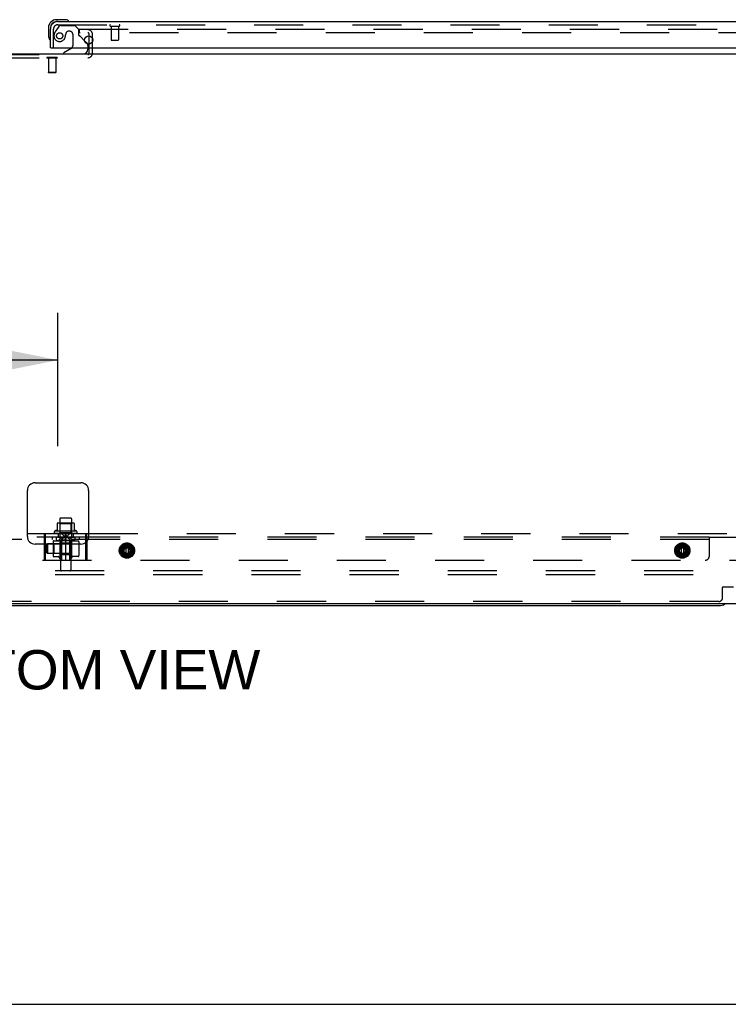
# Model space of a CAD drawing. Header units: inches. Extents: x 0 to 291, y 0 to 188.
# Tile 4 of 113: x 79 to 103, y 0 to 32. Entities that reach past the tile are written whole.
import ezdxf

# ---------------------------------------------------------------- set-up
doc = ezdxf.new("R2010")
doc.units = ezdxf.units.IN
doc.header["$LTSCALE"] = 16.018896
doc.header["$MEASUREMENT"] = 0
doc.linetypes.add('HIDDEN', pattern=[0.2, 0.1, -0.1])
doc.layers.get('0').update_dxf_attribs({"linetype": 'CONTINUOUS'})
for name, color, linetype in [('DEFAULT_2', 8, 'HIDDEN'), ('DIMENSIONS', 7, 'CONTINUOUS'), ('RIGHT_OR_MAIN_DOOR_ASSEMBLY', 7, 'CONTINUOUS'), ('SUBPANELS', 7, 'CONTINUOUS')]:
    doc.layers.add(name, color=color, linetype=linetype)
doc.styles.get("Standard").update_dxf_attribs({"font": 'arial.ttf'})
doc.dimstyles.new('DIMSTYLE_1', dxfattribs={"dimtxt": 1.284938, "dimasz": 1.713251, "dimexe": 0.09, "dimexo": 0.07, "dimgap": 0.0375, "dimtad": 0, "dimtih": 1, "dimtoh": 1, "dimzin": 4, "dimdsep": 46, "dimtxsty": 'Standard', "dimblk": '_FILLED', "dimblk1": '_FILLED', "dimblk2": '_FILLED', "dimcen": 0.09, "dimadec": 3, "dimazin": 1, "dimtfac": 1, "dimtdec": 3, "dimtofl": 0, "dimtmove": 0, "dimatfit": 3, "dimldrblk": '_FILLED', "dimfxl": 0, "dimtolj": 1, "dimtzin": 4, "dimarcsym": 0})

# ---------------------------------------------------------------- blocks, each defined once
blk = doc.blocks.new('_FILLED')
at = {"color": 0, "linetype": 'ByBlock'}
blk.add_solid([(0, 0), (-1, 0.2), (-1, -0.2)], dxfattribs=at)
blk = doc.blocks.new('*D11')
at = {"layer": 'DIMENSIONS', "color": 2, "linetype": 'Continuous'}
for p, q in [((50.456, 18.222), (50.456, 22.571)), ((80.706, 18.222), (80.706, 22.571)), ((50.456, 21.029), (61.001, 21.029)), ((80.706, 21.029), (70.162, 21.029))]:
    blk.add_line(p, q, dxfattribs=at)
at = {"layer": 'DIMENSIONS', "color": 2, "linetype": 'Continuous', "xscale": 1.7132508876, "yscale": 1.7132508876, "zscale": 1.7132508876, "rotation": 180}
blk.add_blockref('_FILLED', (50.456, 21.029), dxfattribs=at)
at = {"layer": 'DIMENSIONS', "color": 2, "linetype": 'Continuous', "xscale": 1.7132508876, "yscale": 1.7132508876, "zscale": 1.7132508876}
blk.add_blockref('_FILLED', (80.706, 21.029), dxfattribs=at)
at = {"layer": 'DIMENSIONS', "color": 2, "linetype": 'Continuous', "insert": (65.581, 21.671), "char_height": 1.2849, "width": 7.87681, "attachment_point": 2, "line_spacing_factor": 0.9}
blk.add_mtext('30.25 typ.', dxfattribs=at)

msp = doc.modelspace()

# ---------------------------------------------------------------- linework, layer by layer
at = {"color": 7, "linetype": 'Continuous'}
for p, q in [((41.8939, 31.0232), (119.5189, 31.0232)), ((79.7064, 15.2732), (79.7064, 16.7732)), ((79.9564, 17.0232), (81.4564, 17.0232)), ((81.7064, 16.7732), (81.7064, 15.2732)), ((80.7689, 15.8432), (80.7689, 15.7092)), ((81.1139, 15.8732), (80.7989, 15.8732)), ((81.1439, 15.8432), (81.1439, 15.7092)), ((81.3122, 15.4432), (80.6006, 15.4432)), ((80.6789, 15.6986), (80.6789, 15.471)), ((81.212, 15.7092), (80.7008, 15.7092)), ((81.2339, 15.6986), (81.2339, 15.471)), ((81.4564, 15.0232), (79.9564, 15.0232)), ((41.9564, 13.0857), (119.3939, 13.0857)), ((59.0814, 13.0232), (102.3314, 13.0232)), ((0, 0), (291.2527, 0))]:
    msp.add_line(p, q, dxfattribs=at)
for centre, radius, start, end in [((79.9564, 16.7732), 0.25, 90, 180), ((81.4564, 16.7732), 0.25, 0, 90), ((80.7989, 15.8432), 0.03, 89.99999, 180), ((81.1139, 15.8432), 0.03, 0, 90.00001), ((80.6223, 15.4115), 0.0384, 124.44966, 270), ((80.9564, 14.843), 0.6977, 113.96793, 120.66313), ((80.6689, 15.4897), 0.01, 293.96793, 360), ((80.6889, 15.6986), 0.01, 95.19383, 180), ((80.7008, 15.568), 0.1412, 90, 95.20805), ((81.212, 15.568), 0.1412, 84.79195, 90), ((81.2239, 15.6986), 0.01, 0, 84.80617), ((81.2439, 15.4897), 0.01, 180, 246.03207), ((80.9564, 14.843), 0.6977, 59.33687, 66.03207), ((81.2905, 15.4115), 0.0384, 270, 55.55034), ((79.9564, 15.2732), 0.25, 180, 270), ((81.4564, 15.2732), 0.25, 270, 360), ((102.3314, 13.2732), 0.25, 270, 311.40404)]:
    msp.add_arc(centre, radius, start, end, dxfattribs=at)
at = {"layer": 'DEFAULT_2', "color": 8, "linetype": 'HIDDEN'}
for p, q in [((81.3939, 31.8357), (81.3939, 31.7107)), ((81.3939, 31.8357), (116.6752, 31.8357)), ((116.6752, 31.7107), (81.3939, 31.7107)), ((81.7274, 31.0532), (81.7274, 31.6617)), ((81.8314, 31.0532), (81.8314, 31.6617)), ((78.4854, 31.0032), (81.6774, 31.0032)), ((78.4854, 30.8992), (81.6774, 30.8992)), ((80.3469, 30.9032), (80.3469, 30.8852)), ((80.6839, 30.9032), (80.3469, 30.9032)), ((80.6839, 30.8852), (80.3469, 30.8852)), ((80.3914, 30.8852), (80.3914, 30.4132)), ((80.6394, 30.8852), (80.6394, 30.4132)), ((80.6839, 30.9032), (80.6839, 30.8852)), ((80.4014, 30.4032), (80.3914, 30.4132)), ((80.6394, 30.4132), (80.3914, 30.4132)), ((80.6294, 30.4032), (80.4014, 30.4032)), ((80.6294, 30.4032), (80.6394, 30.4132)), ((80.7729, 15.6892), (80.7529, 15.7092)), ((80.7689, 15.7092), (80.7689, 15.2482)), ((80.7729, 15.3932), (80.7729, 15.6892)), ((81.1399, 15.6892), (80.7729, 15.6892)), ((81.1399, 15.6892), (81.1599, 15.7092)), ((81.1399, 15.3932), (81.1399, 15.6892)), ((81.1439, 15.7092), (81.1439, 15.2482)), ((81.2905, 15.3732), (80.6223, 15.3732)), ((80.6989, 15.2482), (81.2139, 15.2482)), ((80.6989, 15.1382), (81.2139, 15.1382)), ((80.7729, 15.3932), (80.7529, 15.3732)), ((81.1399, 15.3932), (80.7729, 15.3932)), ((81.1399, 15.3932), (81.1599, 15.3732)), ((80.7914, 15.0757), (80.7914, 14.1782)), ((81.1214, 15.0757), (81.1214, 14.1782)), ((117.4564, 14.1482), (44.4564, 14.1482)), ((117.4564, 14.0232), (44.4564, 14.0232)), ((102.3939, 13.2732), (102.3939, 13.6042)), ((102.4139, 13.6242), (102.7489, 13.6242)), ((102.2689, 13.1482), (59.1439, 13.1482))]:
    msp.add_line(p, q, dxfattribs=at)
for centre, radius, start, end in [((81.6774, 31.6617), 0.154, 0, 90), ((81.6774, 31.6617), 0.05, 0, 90), ((81.6774, 31.0532), 0.154, 270, 360), ((81.6774, 31.0532), 0.05, 270, 360), ((80.6989, 15.1932), 0.055, 90, 270), ((80.7289, 15.0757), 0.0625, 0, 90), ((81.1839, 15.0757), 0.0625, 90, 180), ((81.2139, 15.1932), 0.055, 270, 90), ((80.8214, 14.1782), 0.03, 180, 270), ((81.0914, 14.1782), 0.03, 270, 360), ((102.4139, 13.6042), 0.02, 90, 180), ((102.2689, 13.2732), 0.125, 270, 360)]:
    msp.add_arc(centre, radius, start, end, dxfattribs=at)
at = {"layer": 'RIGHT_OR_MAIN_DOOR_ASSEMBLY', "color": 7, "linetype": 'Continuous'}
for p, q in [((80.3964, 31.8782), (80.3964, 31.6218)), ((80.9158, 32.1412), (80.6594, 32.1412)), ((80.7029, 32.0812), (80.6594, 32.0812)), ((80.9537, 32.1383), (80.9158, 32.1412)), ((80.3964, 31.6218), (80.3993, 31.5839)), ((80.4764, 31.2272), (80.4564, 31.2272)), ((81.1365, 31.2002), (80.8984, 31.0622)), ((81.5755, 31.4541), (81.6561, 31.3734)), ((81.6854, 31.2272), (81.6854, 31.1802)), ((80.8984, 31.0232), (80.8984, 31.0622))]:
    msp.add_line(p, q, dxfattribs=at)
at = {"layer": 'RIGHT_OR_MAIN_DOOR_ASSEMBLY', "color": 3, "linetype": 'Continuous'}
for p, q in [((80.4564, 31.2272), (80.4564, 31.8347)), ((80.7029, 32.0812), (117.1474, 32.0812)), ((80.4764, 31.2272), (117.3739, 31.2272))]:
    msp.add_line(p, q, dxfattribs=at)
at = {"layer": 'RIGHT_OR_MAIN_DOOR_ASSEMBLY', "color": 8, "linetype": 'HIDDEN'}
for p, q in [((80.5604, 31.2272), (80.5604, 31.8347)), ((80.7364, 31.9226), (80.635, 31.7784)), ((80.7029, 31.9772), (117.1474, 31.9772)), ((80.801, 31.9562), (81.2524, 31.9562)), ((81.3784, 31.8302), (81.2524, 31.9562)), ((81.3784, 31.8302), (81.3784, 31.6512)), ((82.4184, 31.9342), (82.7024, 31.9342)), ((82.4364, 31.9342), (82.4364, 31.4872)), ((82.6844, 31.9342), (82.6844, 31.4872)), ((81.0884, 31.7642), (81.0554, 31.7642)), ((81.1864, 31.6662), (81.1864, 31.2867)), ((81.4369, 31.5926), (81.5755, 31.4541)), ((81.6854, 31.3027), (81.6854, 31.2272)), ((82.4464, 31.4772), (82.6744, 31.4772))]:
    msp.add_line(p, q, dxfattribs=at)
msp.add_circle((80.7604, 31.6142), 0.1005, dxfattribs=at)
at = {"layer": 'RIGHT_OR_MAIN_DOOR_ASSEMBLY', "color": 3, "linetype": 'Continuous'}
msp.add_circle((81.7064, 31.4772), 0.133, dxfattribs=at)
at = {"layer": 'RIGHT_OR_MAIN_DOOR_ASSEMBLY', "color": 7, "linetype": 'Continuous'}
for centre, radius, start, end in [((80.6594, 31.8782), 0.263, 90, 180), ((80.6594, 31.8782), 0.203, 90, 180), ((80.9158, 31.8912), 0.25, 59.11011, 90), ((81.0364, 32.0962), 0.015, 270, 353.62041), ((81.0364, 32.0928), 0.015, 6.37959, 59.11011), ((80.6464, 31.6218), 0.25, 180, 210.88989), ((80.4414, 31.5012), 0.015, 276.37959, 360), ((80.4447, 31.5012), 0.015, 210.88989, 263.62041), ((81.0864, 31.2867), 0.1, 300.09201, 323.45319), ((81.5284, 31.1802), 0.157, 270, 360), ((81.5854, 31.3027), 0.1, 27.01754, 45)]:
    msp.add_arc(centre, radius, start, end, dxfattribs=at)
at = {"layer": 'RIGHT_OR_MAIN_DOOR_ASSEMBLY', "color": 3, "linetype": 'Continuous'}
msp.add_arc((80.7029, 31.8347), 0.2465, 90, 180, dxfattribs=at)
at = {"layer": 'RIGHT_OR_MAIN_DOOR_ASSEMBLY', "color": 8, "linetype": 'HIDDEN'}
for centre, radius, start, end in [((80.7029, 31.8347), 0.1425, 90, 180), ((80.801, 31.8772), 0.079, 90, 144.9), ((82.4184, 31.9557), 0.0215, 90, 270), ((82.7024, 31.9557), 0.0215, 270, 90), ((80.7604, 31.6142), 0.187, 163.15611, 342.15176), ((80.9505, 31.5566), 0.3857, 144.9, 163.15611), ((80.5645, 31.6775), 0.3929, 342.07023, 358.3395), ((81.0554, 31.6662), 0.098, 90, 180), ((81.0884, 31.6662), 0.098, 0, 90), ((81.4174, 31.6512), 0.039, 180, 248.39038), ((81.3662, 31.5219), 0.1, 45, 68.39038), ((81.0864, 31.2867), 0.1, 323.45319, 360), ((81.5854, 31.3027), 0.1, 0, 27.01754), ((82.4464, 31.4872), 0.01, 180, 270), ((82.6744, 31.4872), 0.01, 270, 360)]:
    msp.add_arc(centre, radius, start, end, dxfattribs=at)
at = {"layer": 'SUBPANELS', "color": 8, "linetype": 'HIDDEN'}
for p, q in [((51.4564, 15.3732), (79.7064, 15.3732)), ((81.613, 15.2482), (59.9564, 15.2482)), ((101.9564, 15.1702), (59.9564, 15.1702)), ((80.2689, 14.4982), (80.2689, 15.3732)), ((80.2998, 14.4982), (80.2998, 15.3732)), ((80.5189, 15.2482), (80.5189, 15.1702)), ((80.5563, 15.1257), (80.7355, 15.1257)), ((80.7064, 15.3732), (80.7064, 15.2482)), ((80.7614, 15.1915), (80.7614, 14.5548)), ((80.9548, 15.1632), (80.8307, 15.1489)), ((80.8314, 14.4982), (80.8314, 15.1698)), ((80.8826, 15.2232), (80.8998, 15.2329)), ((80.8998, 15.2329), (80.9185, 15.2408)), ((80.9185, 15.2408), (80.9377, 15.2462)), ((80.9377, 15.2462), (80.9564, 15.2482)), ((80.9564, 15.3732), (80.9564, 15.2482)), ((80.9751, 15.2462), (80.9564, 15.2482)), ((80.9564, 15.1362), (80.9564, 14.4982)), ((80.9575, 15.3657), (80.957, 15.3699)), ((80.9579, 15.1632), (81.0821, 15.1489)), ((81.0814, 15.1663), (81.0814, 14.4982)), ((81.1694, 15.1305), (81.1514, 15.188)), ((81.1514, 15.188), (81.1514, 14.5583)), ((81.3804, 15.1232), (81.1687, 15.1232)), ((81.2064, 15.3732), (81.2064, 15.2482)), ((81.3939, 15.2482), (81.3939, 15.1702)), ((101.9564, 15.2482), (81.6439, 15.2482)), ((81.6439, 15.1078), (81.6439, 14.4982)), ((81.7064, 15.3732), (109.9564, 15.3732)), ((101.9564, 15.2482), (116.8002, 15.2482)), ((101.9564, 15.2482), (101.9564, 14.6232)), ((80.3314, 14.9982), (80.3614, 15.0282)), ((80.3314, 14.7482), (80.3314, 14.9982)), ((81.0814, 15.0282), (80.3614, 15.0282)), ((80.3614, 15.0282), (80.3614, 14.7182)), ((80.5454, 15.0999), (80.5454, 14.6464)), ((80.5654, 15.0292), (80.5454, 15.0492)), ((80.8114, 15.0292), (80.5654, 15.0292)), ((80.5654, 15.0292), (80.5654, 14.7172)), ((80.8114, 15.0292), (80.8314, 15.0492)), ((80.8114, 15.0292), (80.8114, 14.7172)), ((80.8314, 15.0607), (81.0814, 15.0607)), ((81.3914, 15.097), (81.3914, 14.6493)), ((81.613, 14.4982), (81.613, 15.0784)), ((82.8464, 14.9912), (82.7451, 14.8157)), ((82.7451, 14.8057), (82.8464, 14.6302)), ((82.7649, 14.8441), (82.7716, 14.8416)), ((82.8317, 14.9598), (82.8314, 14.9602)), ((82.8317, 14.9598), (82.8372, 14.9552)), ((83.0577, 14.9962), (82.8551, 14.9962)), ((82.8784, 14.9827), (83.0344, 14.9827)), ((82.8893, 14.9856), (82.8893, 14.9493)), ((82.8955, 14.9962), (82.8942, 14.9948)), ((82.9211, 14.9606), (82.9211, 14.6608)), ((82.9214, 14.9962), (82.9214, 14.6252)), ((82.9914, 14.9962), (82.9914, 14.6252)), ((82.9917, 14.9606), (82.9917, 14.6608)), ((83.0186, 14.9948), (83.0173, 14.9962)), ((83.0235, 14.9856), (83.0235, 14.9493)), ((83.1677, 14.8157), (83.0664, 14.9912)), ((83.0664, 14.6302), (83.1677, 14.8057)), ((83.0811, 14.9598), (83.0756, 14.9552)), ((83.0794, 14.9686), (83.0788, 14.9696)), ((83.1479, 14.8441), (83.1412, 14.8416)), ((100.9714, 14.9912), (100.8701, 14.8157)), ((100.8701, 14.8057), (100.9714, 14.6302)), ((100.8899, 14.8441), (100.8966, 14.8416)), ((100.9567, 14.9598), (100.9622, 14.9552)), ((101.1827, 14.9962), (100.9801, 14.9962)), ((101.0034, 14.9827), (101.1594, 14.9827)), ((101.0143, 14.9856), (101.0143, 14.9493)), ((101.0205, 14.9962), (101.0192, 14.9948)), ((101.0461, 14.9606), (101.0461, 14.6608)), ((101.0464, 14.9962), (101.0464, 14.6252)), ((101.1164, 14.9962), (101.1164, 14.6252)), ((101.1167, 14.9606), (101.1167, 14.6608)), ((101.1436, 14.9948), (101.1423, 14.9962)), ((101.1485, 14.9856), (101.1485, 14.9493)), ((101.2927, 14.8157), (101.1914, 14.9912)), ((101.1914, 14.6302), (101.2927, 14.8057)), ((101.2061, 14.9598), (101.2006, 14.9552)), ((101.2729, 14.8441), (101.2662, 14.8416)), ((51.3626, 14.4982), (110.5502, 14.4982)), ((80.3314, 14.7482), (80.3614, 14.7182)), ((81.0814, 14.7182), (80.3614, 14.7182)), ((80.5654, 14.7172), (80.5454, 14.6972)), ((80.5563, 14.6207), (80.7355, 14.6207)), ((80.8114, 14.7172), (80.5654, 14.7172)), ((80.8114, 14.7172), (80.8314, 14.6972)), ((80.8314, 14.6857), (81.0814, 14.6857)), ((81.1694, 14.6158), (81.1514, 14.5583)), ((81.3804, 14.6232), (81.1687, 14.6232)), ((82.7649, 14.7773), (82.7716, 14.7797)), ((82.8317, 14.6615), (82.8372, 14.6661)), ((82.8319, 14.6561), (82.8322, 14.6552)), ((82.8322, 14.6553), (82.8326, 14.6544)), ((82.8325, 14.6544), (82.833, 14.6535)), ((82.833, 14.6536), (82.8334, 14.6527)), ((82.8339, 14.6517), (82.8334, 14.6527)), ((82.8551, 14.6252), (83.0577, 14.6252)), ((83.0344, 14.6387), (82.8784, 14.6387)), ((82.8893, 14.672), (82.8893, 14.6315)), ((82.8893, 14.6315), (82.8955, 14.6252)), ((83.0235, 14.6315), (83.0173, 14.6252)), ((83.0235, 14.672), (83.0235, 14.6315)), ((83.0811, 14.6615), (83.0756, 14.6661)), ((83.0798, 14.6535), (83.0802, 14.6544)), ((83.0802, 14.6544), (83.0806, 14.6553)), ((83.0806, 14.6552), (83.0809, 14.6561)), ((83.0809, 14.656), (83.0812, 14.6568)), ((83.1479, 14.7773), (83.1412, 14.7797)), ((100.8899, 14.7773), (100.8966, 14.7797)), ((100.9567, 14.6615), (100.9622, 14.6661)), ((100.9569, 14.6561), (100.9572, 14.6552)), ((100.9572, 14.6553), (100.9576, 14.6544)), ((100.9575, 14.6544), (100.958, 14.6535)), ((100.958, 14.6536), (100.9584, 14.6527)), ((100.9589, 14.6517), (100.9584, 14.6527)), ((100.9801, 14.6252), (101.1827, 14.6252)), ((101.1594, 14.6387), (101.0034, 14.6387)), ((101.0143, 14.672), (101.0143, 14.6315)), ((101.0143, 14.6315), (101.0205, 14.6252)), ((101.1485, 14.6315), (101.1423, 14.6252)), ((101.1485, 14.672), (101.1485, 14.6315)), ((101.2061, 14.6615), (101.2006, 14.6661)), ((101.2048, 14.6535), (101.2052, 14.6544)), ((101.2052, 14.6544), (101.2056, 14.6553)), ((101.2056, 14.6552), (101.2059, 14.6561)), ((101.2059, 14.656), (101.2062, 14.6568)), ((101.2729, 14.7773), (101.2662, 14.7797))]:
    msp.add_line(p, q, dxfattribs=at)
at = {"layer": 'SUBPANELS', "color": 3, "linetype": 'Continuous'}
for p, q in [((79.7064, 15.3732), (81.7064, 15.3732)), ((81.613, 15.0784), (81.613, 15.3732)), ((81.6439, 15.2482), (81.613, 15.2482)), ((81.6439, 15.1078), (81.6439, 15.3732))]:
    msp.add_line(p, q, dxfattribs=at)
at = {"layer": 'SUBPANELS', "color": 8, "linetype": 'HIDDEN'}
for points in [[(80.8307, 15.1489), (80.8312, 15.1614), (80.8354, 15.1744), (80.8434, 15.1879), (80.8546, 15.2009), (80.8653, 15.2106)], [(80.9557, 15.3699), (80.9553, 15.3662), (80.9536, 15.3562), (80.951, 15.3447), (80.9476, 15.3324), (80.9433, 15.3199), (80.9382, 15.3073), (80.9324, 15.2947), (80.9257, 15.2821), (80.9181, 15.2697), (80.9095, 15.2573), (80.9, 15.2451), (80.8893, 15.2331), (80.8775, 15.2214), (80.8653, 15.2106)], [(80.8653, 15.2106), (80.8676, 15.2125), (80.8826, 15.2232)], [(80.9513, 15.247), (80.9514, 15.2662), (80.9517, 15.2839)], [(80.952, 15.2045), (80.9514, 15.2261), (80.9513, 15.247)], [(80.9517, 15.2839), (80.9521, 15.3003), (80.9526, 15.3158), (80.9532, 15.3308)], [(80.9548, 15.1632), (80.9531, 15.1832), (80.952, 15.2045)], [(80.9532, 15.3308), (80.9539, 15.3445), (80.9546, 15.3565), (80.9553, 15.3657), (80.9557, 15.3699)], [(80.9557, 15.3699), (80.9559, 15.3713), (80.9564, 15.3732)], [(80.957, 15.3699), (80.9569, 15.3713), (80.9564, 15.3732)], [(81.0475, 15.2106), (81.0349, 15.2217), (81.0231, 15.2335), (81.0125, 15.2455), (81.0029, 15.2578), (80.9943, 15.2703), (80.9868, 15.2828), (80.9801, 15.2954), (80.9742, 15.3081), (80.9692, 15.3207), (80.965, 15.3331), (80.9616, 15.3453), (80.9591, 15.3566), (80.9575, 15.3664), (80.957, 15.3699)], [(80.9596, 15.3308), (80.9589, 15.3445), (80.9582, 15.3565), (80.9575, 15.3657)], [(80.9579, 15.1632), (80.9597, 15.1832), (80.9608, 15.2045)], [(80.9615, 15.247), (80.9614, 15.2662), (80.9611, 15.2839), (80.9607, 15.3003), (80.9602, 15.3158), (80.9596, 15.3308)], [(80.9608, 15.2045), (80.9614, 15.2261), (80.9615, 15.247)], [(81.0129, 15.2329), (80.9943, 15.2408), (80.9751, 15.2462)], [(81.0475, 15.2106), (81.0452, 15.2125), (81.0302, 15.2232), (81.0129, 15.2329)], [(81.0821, 15.1489), (81.0816, 15.1614), (81.0774, 15.1744), (81.0694, 15.1879), (81.0582, 15.2009), (81.0475, 15.2106)], [(82.7649, 14.8441), (82.7644, 14.8441), (82.764, 14.8441), (82.7634, 14.8439), (82.7629, 14.8437), (82.7624, 14.8433), (82.7618, 14.8429), (82.7613, 14.8424), (82.7608, 14.8418), (82.7602, 14.8412), (82.7597, 14.8405), (82.7592, 14.8398), (82.7586, 14.839), (82.7581, 14.8382), (82.7576, 14.8372)], [(82.8339, 14.9696), (82.8334, 14.9686), (82.833, 14.9678), (82.8325, 14.9669), (82.8322, 14.9661), (82.8319, 14.9653), (82.8316, 14.9645), (82.8314, 14.9638), (82.8312, 14.9631), (82.8311, 14.9624), (82.8311, 14.9617), (82.8311, 14.9611), (82.8312, 14.9606), (82.8314, 14.9602)], [(82.8942, 14.9948), (82.8934, 14.9939), (82.8926, 14.993), (82.8919, 14.9921), (82.8913, 14.9912), (82.8907, 14.9902), (82.8902, 14.9893), (82.8898, 14.9884), (82.8895, 14.9874), (82.8894, 14.9865), (82.8893, 14.9856)], [(83.0221, 14.9902), (83.0215, 14.9912), (83.0209, 14.9921), (83.0202, 14.993), (83.0194, 14.9939), (83.0186, 14.9948)], [(83.0221, 14.9902), (83.0226, 14.9893), (83.023, 14.9884), (83.0232, 14.9874), (83.0234, 14.9865), (83.0235, 14.9856)], [(83.0794, 14.9686), (83.0798, 14.9678), (83.0802, 14.9669), (83.0806, 14.9661), (83.0809, 14.9653), (83.0812, 14.9645), (83.0814, 14.9638), (83.0816, 14.9631), (83.0817, 14.9624), (83.0817, 14.9617), (83.0817, 14.9611), (83.0816, 14.9606), (83.0814, 14.9602), (83.0811, 14.9598)], [(83.1552, 14.8372), (83.1547, 14.8382), (83.1542, 14.839), (83.1536, 14.8398), (83.1531, 14.8405), (83.1526, 14.8412), (83.152, 14.8418), (83.1515, 14.8424), (83.151, 14.8429), (83.1504, 14.8433), (83.1499, 14.8437), (83.1494, 14.8439), (83.1488, 14.8441), (83.1483, 14.8441), (83.1479, 14.8441)], [(100.8899, 14.8441), (100.8894, 14.8441), (100.889, 14.8441), (100.8884, 14.8439), (100.8879, 14.8437), (100.8874, 14.8433), (100.8868, 14.8429), (100.8863, 14.8424), (100.8858, 14.8418), (100.8852, 14.8412), (100.8847, 14.8405), (100.8842, 14.8398), (100.8836, 14.839), (100.8831, 14.8382), (100.8826, 14.8372)], [(100.9589, 14.9696), (100.9584, 14.9686), (100.958, 14.9678), (100.9575, 14.9669), (100.9572, 14.9661), (100.9569, 14.9653), (100.9566, 14.9645), (100.9564, 14.9638), (100.9562, 14.9631), (100.9561, 14.9624), (100.9561, 14.9617), (100.9561, 14.9611), (100.9562, 14.9606)], [(100.9567, 14.9598), (100.9564, 14.9602), (100.9562, 14.9606)], [(101.0192, 14.9948), (101.0184, 14.9939), (101.0176, 14.993), (101.0169, 14.9921), (101.0163, 14.9912), (101.0157, 14.9902), (101.0152, 14.9893), (101.0148, 14.9884), (101.0145, 14.9874), (101.0144, 14.9865), (101.0143, 14.9856)], [(101.1476, 14.9893), (101.1471, 14.9902), (101.1465, 14.9912), (101.1459, 14.9921), (101.1452, 14.993), (101.1444, 14.9939), (101.1436, 14.9948)], [(101.1476, 14.9893), (101.148, 14.9884), (101.1482, 14.9874), (101.1484, 14.9865), (101.1485, 14.9856)], [(101.2056, 14.9661), (101.2052, 14.9669), (101.2048, 14.9678), (101.2044, 14.9686), (101.2038, 14.9696)], [(101.2056, 14.9661), (101.2059, 14.9653), (101.2062, 14.9645), (101.2064, 14.9638), (101.2066, 14.9631), (101.2067, 14.9624), (101.2067, 14.9617), (101.2067, 14.9611), (101.2066, 14.9606), (101.2064, 14.9602), (101.2061, 14.9598)], [(101.2802, 14.8372), (101.2797, 14.8382), (101.2792, 14.839), (101.2786, 14.8398), (101.2781, 14.8405), (101.2776, 14.8412), (101.277, 14.8418), (101.2765, 14.8424), (101.276, 14.8429), (101.2754, 14.8433), (101.2749, 14.8437), (101.2744, 14.8439), (101.2738, 14.8441), (101.2733, 14.8441), (101.2729, 14.8441)], [(82.7649, 14.7773), (82.7644, 14.7772), (82.764, 14.7772), (82.7634, 14.7774), (82.7629, 14.7777), (82.7624, 14.778), (82.7618, 14.7784), (82.7613, 14.7789), (82.7608, 14.7795), (82.7602, 14.7801), (82.7597, 14.7808), (82.7592, 14.7815), (82.7586, 14.7823), (82.7581, 14.7832), (82.7576, 14.7841)], [(82.8316, 14.6568), (82.8314, 14.6575), (82.8312, 14.6582), (82.8311, 14.6588), (82.8311, 14.6594), (82.8311, 14.66), (82.8312, 14.6605), (82.8313, 14.661), (82.8316, 14.6614), (82.832, 14.6617), (82.8325, 14.6619), (82.8332, 14.6619), (82.8338, 14.6618), (82.8346, 14.6616), (82.8354, 14.6614), (82.8362, 14.661), (82.837, 14.6606), (82.8378, 14.6601), (82.8387, 14.6596), (82.8396, 14.659), (82.8405, 14.6584), (82.8415, 14.6578), (82.8424, 14.6571)], [(82.8317, 14.6615), (82.8314, 14.6612), (82.8312, 14.6607), (82.8311, 14.6602), (82.8311, 14.6596), (82.8311, 14.6589), (82.8312, 14.6583), (82.8314, 14.6576), (82.8316, 14.6568), (82.8319, 14.656)], [(82.8893, 14.6357), (82.8894, 14.6348), (82.8895, 14.6339), (82.8898, 14.633), (82.8902, 14.632), (82.8907, 14.6311), (82.8913, 14.6302), (82.8919, 14.6292), (82.8926, 14.6283), (82.8934, 14.6274), (82.8942, 14.6265)], [(83.0235, 14.6357), (83.0234, 14.6348), (83.0232, 14.6339), (83.023, 14.633), (83.0226, 14.632), (83.0221, 14.6311), (83.0215, 14.6302), (83.0209, 14.6292), (83.0202, 14.6283), (83.0194, 14.6274), (83.0186, 14.6265)], [(83.0812, 14.6568), (83.0814, 14.6575), (83.0816, 14.6582), (83.0817, 14.6588), (83.0817, 14.6594), (83.0817, 14.66), (83.0816, 14.6605), (83.0815, 14.661), (83.0812, 14.6614), (83.0808, 14.6617), (83.0803, 14.6619), (83.0796, 14.6619), (83.0789, 14.6618), (83.0782, 14.6616), (83.0774, 14.6614), (83.0766, 14.661), (83.0758, 14.6606), (83.0749, 14.6601), (83.0741, 14.6596), (83.0732, 14.659), (83.0723, 14.6584), (83.0713, 14.6578), (83.0704, 14.6571)], [(83.0798, 14.6536), (83.0794, 14.6527), (83.0788, 14.6517)], [(83.0811, 14.6615), (83.0814, 14.6612), (83.0816, 14.6607), (83.0817, 14.6602), (83.0817, 14.6596), (83.0817, 14.6589), (83.0816, 14.6583), (83.0814, 14.6576), (83.0812, 14.6568)], [(83.1552, 14.7841), (83.1547, 14.7832), (83.1542, 14.7823), (83.1536, 14.7815), (83.1531, 14.7808), (83.1526, 14.7801), (83.152, 14.7795), (83.1515, 14.7789), (83.151, 14.7784), (83.1504, 14.778), (83.1499, 14.7777), (83.1494, 14.7774), (83.1488, 14.7772), (83.1483, 14.7772), (83.1479, 14.7773)], [(100.8899, 14.7773), (100.8894, 14.7772), (100.889, 14.7772), (100.8884, 14.7774), (100.8879, 14.7777), (100.8874, 14.778), (100.8868, 14.7784), (100.8863, 14.7789), (100.8858, 14.7795), (100.8852, 14.7801), (100.8847, 14.7808), (100.8842, 14.7815), (100.8836, 14.7823), (100.8831, 14.7832), (100.8826, 14.7841)], [(100.9566, 14.6568), (100.9564, 14.6575), (100.9562, 14.6582), (100.9561, 14.6588), (100.9561, 14.6594), (100.9561, 14.66), (100.9562, 14.6605), (100.9563, 14.661), (100.9566, 14.6614), (100.957, 14.6617), (100.9575, 14.6619), (100.9582, 14.6619), (100.9588, 14.6618), (100.9596, 14.6616), (100.9604, 14.6614), (100.9612, 14.661), (100.962, 14.6606), (100.9628, 14.6601), (100.9637, 14.6596), (100.9646, 14.659), (100.9655, 14.6584), (100.9665, 14.6578), (100.9674, 14.6571)], [(100.9567, 14.6615), (100.9564, 14.6612), (100.9562, 14.6607), (100.9561, 14.6602), (100.9561, 14.6596), (100.9561, 14.6589), (100.9562, 14.6583), (100.9564, 14.6576), (100.9566, 14.6568), (100.9569, 14.656)], [(101.0143, 14.6357), (101.0144, 14.6348), (101.0145, 14.6339), (101.0148, 14.633), (101.0152, 14.632), (101.0157, 14.6311), (101.0163, 14.6302), (101.0169, 14.6292), (101.0176, 14.6283), (101.0184, 14.6274), (101.0192, 14.6265)], [(101.1485, 14.6357), (101.1484, 14.6348), (101.1482, 14.6339), (101.148, 14.633), (101.1476, 14.632), (101.1471, 14.6311), (101.1465, 14.6302), (101.1459, 14.6292), (101.1452, 14.6283), (101.1444, 14.6274), (101.1436, 14.6265)], [(101.2062, 14.6568), (101.2064, 14.6575), (101.2066, 14.6582), (101.2067, 14.6588), (101.2067, 14.6594), (101.2067, 14.66), (101.2066, 14.6605), (101.2065, 14.661), (101.2062, 14.6614), (101.2058, 14.6617), (101.2053, 14.6619), (101.2046, 14.6619), (101.2039, 14.6618), (101.2032, 14.6616), (101.2024, 14.6614), (101.2016, 14.661), (101.2008, 14.6606), (101.1999, 14.6601), (101.1991, 14.6596), (101.1982, 14.659), (101.1973, 14.6584), (101.1963, 14.6578), (101.1954, 14.6571)], [(101.2048, 14.6536), (101.2044, 14.6527), (101.2038, 14.6517)], [(101.2061, 14.6615), (101.2064, 14.6612), (101.2066, 14.6607), (101.2067, 14.6602), (101.2067, 14.6596), (101.2067, 14.6589), (101.2066, 14.6583), (101.2064, 14.6576), (101.2062, 14.6568)], [(101.2802, 14.7841), (101.2797, 14.7832), (101.2792, 14.7823), (101.2786, 14.7815), (101.2781, 14.7808), (101.2776, 14.7801), (101.277, 14.7795), (101.2765, 14.7789), (101.276, 14.7784), (101.2754, 14.778), (101.2749, 14.7777), (101.2744, 14.7774), (101.2738, 14.7772), (101.2733, 14.7772), (101.2729, 14.7773)]]:
    msp.add_lwpolyline(points, dxfattribs=at)
for centre, radius in [((82.9564, 14.8107), 0.25), ((82.9564, 14.8107), 0.22), ((82.9564, 14.8107), 0.21), ((82.9564, 14.8107), 0.172), ((82.9564, 14.8107), 0.1715), ((82.9564, 14.8107), 0.135), ((82.9564, 14.8107), 0.125), ((82.9564, 14.8107), 0.124), ((82.9564, 14.8107), 0.094), ((101.0814, 14.8107), 0.25), ((101.0814, 14.8107), 0.22), ((101.0814, 14.8107), 0.21), ((101.0814, 14.8107), 0.172), ((101.0814, 14.8107), 0.1715), ((101.0814, 14.8107), 0.135), ((101.0814, 14.8107), 0.125), ((101.0814, 14.8107), 0.124), ((101.0814, 14.8107), 0.094)]:
    msp.add_circle(centre, radius, dxfattribs=at)
for centre, radius, start, end in [((80.6866, 15.0999), 0.1412, 173.08821, 180), ((80.5563, 15.1157), 0.01, 90, 173.10771), ((80.7153, 15.1357), 0.01, 270, 332.10312), ((80.7194, 15.1362), 0.237, 0, 90), ((80.7194, 15.1362), 0.112, 0, 90), ((81.2112, 14.8732), 0.551, 144.71076, 152.10312), ((80.793, 15.1698), 0.0384, 0, 145.55034), ((81.1934, 15.1362), 0.237, 90, 180), ((81.1934, 15.1362), 0.112, 90, 180), ((81.1198, 15.1663), 0.0384, 34.44966, 180), ((81.179, 15.1332), 0.01, 195.56849, 270), ((81.3804, 15.1132), 0.01, 7.06241, 90), ((81.2502, 15.097), 0.1412, 0, 7.19348), ((82.8784, 14.8107), 0.172, 90, 270), ((82.7537, 14.8107), 0.01, 150, 210), ((82.9564, 14.8107), 0.154, 103.26267, 256.73733), ((82.8551, 14.9862), 0.01, 90, 150), ((82.9564, 14.8107), 0.154, 283.26267, 76.73733), ((83.0344, 14.8107), 0.172, 270, 90), ((83.0577, 14.9862), 0.01, 30, 90), ((83.159, 14.8107), 0.01, 330, 30), ((101.0034, 14.8107), 0.172, 90, 270), ((100.8787, 14.8107), 0.01, 150, 210), ((101.0814, 14.8107), 0.154, 103.26267, 256.73733), ((100.9801, 14.9862), 0.01, 90, 150), ((101.0814, 14.8107), 0.154, 283.26267, 76.73733), ((101.1594, 14.8107), 0.172, 270, 90), ((101.1827, 14.9862), 0.01, 30, 90), ((101.284, 14.8107), 0.01, 330, 30), ((80.6866, 14.6464), 0.1412, 180, 186.91179), ((80.5563, 14.6307), 0.01, 186.89229, 270), ((80.7153, 14.6107), 0.01, 27.89688, 90), ((81.2112, 14.8732), 0.551, 207.89688, 215.28924), ((80.793, 14.5765), 0.0384, 214.44966, 360), ((81.1198, 14.58), 0.0384, 180, 325.55034), ((81.179, 14.6132), 0.01, 90, 164.43151), ((81.3804, 14.6332), 0.01, 270, 352.93759), ((81.2502, 14.6493), 0.1412, 352.80652, 360), ((82.9564, 14.8107), 0.1913, 233.42803, 249.46251), ((82.8551, 14.6352), 0.01, 210, 270), ((82.9564, 14.8107), 0.1913, 290.53749, 306.57197), ((83.0577, 14.6352), 0.01, 270, 330), ((101.0814, 14.8107), 0.1913, 233.42803, 249.46251), ((100.9801, 14.6352), 0.01, 210, 270), ((101.0814, 14.8107), 0.1913, 290.53749, 306.57197), ((101.1827, 14.6352), 0.01, 270, 330), ((101.8314, 14.6232), 0.125, 270, 360)]:
    msp.add_arc(centre, radius, start, end, dxfattribs=at)

# ---------------------------------------------------------------- texts
at = {"layer": 'DIMENSIONS', "color": 2, "linetype": 'Continuous', "insert": (80.9255, 11.5632), "char_height": 1.284938, "width": 12.73474, "attachment_point": 2, "line_spacing_factor": 0.9}
msp.add_mtext('BOTTOM VIEW', dxfattribs=at)

# ---------------------------------------------------------------- dimensions: what is measured, and where the dimension line sits
at = {"layer": 'DIMENSIONS', "color": 2, "linetype": 'Continuous'}
dim = msp.add_linear_dim(base=(50.4564, 21.0288), p1=(80.7064, 18.1524), p2=(50.4564, 18.1524), angle=180, text='<> typ.', dimstyle='DIMSTYLE_1', dxfattribs=at)
dim.commit()
dim.dimension.update_dxf_attribs({"geometry": '*D11', "text_midpoint": (65.5814, 21.0288), "dimtype": 160})

doc.saveas('drawing.dxf')
